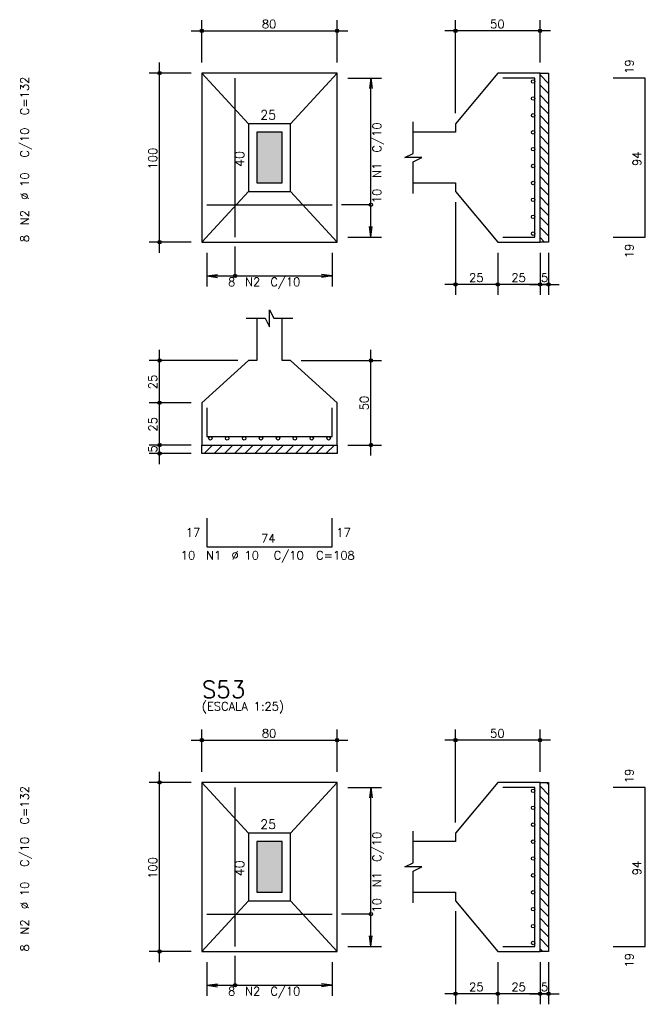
# Model space of a CAD drawing. Extents: x 0 to 119, y 0 to 84.
# Tile 14 of 16: x 89 to 104, y 41 to 65. Entities that reach past the tile are written whole.
import ezdxf

# ---------------------------------------------------------------- set-up
doc = ezdxf.new("R2010")
doc.units = 0
doc.header["$MEASUREMENT"] = 0
for name, color, linetype in [('1', 1, 'CONTINUOUS'), ('2', 2, 'CONTINUOUS'), ('3', 3, 'CONTINUOUS'), ('6', 6, 'CONTINUOUS'), ('7', 7, 'CONTINUOUS'), ('9', 9, 'CONTINUOUS')]:
    doc.layers.add(name, color=color, linetype=linetype)
doc.styles.get("Standard").update_dxf_attribs({"font": 'ROMANS.SHX'})

msp = doc.modelspace()

# ---------------------------------------------------------------- linework, layer by layer
at = {"layer": '1', "linetype": 'Continuous'}
for p, q in [((101.5528, 63.372786), (101.7528, 63.172786)), ((101.749202, 63.4168), (101.7528, 63.413202)), ((101.5528, 63.132369), (101.7528, 62.932369)), ((101.5528, 62.891953), (101.7528, 62.691953)), ((101.5528, 62.651537), (101.7528, 62.451537)), ((101.5528, 62.41112), (101.7528, 62.21112)), ((101.5528, 62.170704), (101.7528, 61.970704)), ((101.5528, 61.930288), (101.7528, 61.730288)), ((101.5528, 61.689872), (101.7528, 61.489872)), ((101.5528, 61.449455), (101.7528, 61.249455)), ((101.5528, 61.209039), (101.7528, 61.009039)), ((101.5528, 60.968623), (101.7528, 60.768623)), ((101.5528, 60.728206), (101.7528, 60.528206)), ((101.5528, 60.48779), (101.7528, 60.28779)), ((101.5528, 60.247374), (101.7528, 60.047374)), ((101.5528, 60.006957), (101.7528, 59.806957)), ((101.5528, 59.766541), (101.7528, 59.566541)), ((101.5528, 59.526125), (101.662125, 59.4168)), ((93.5528, 54.605358), (93.564242, 54.6168)), ((93.604658, 54.4168), (93.804658, 54.6168)), ((93.845074, 54.4168), (94.045074, 54.6168)), ((94.08549, 54.4168), (94.28549, 54.6168)), ((94.325907, 54.4168), (94.525907, 54.6168)), ((94.566323, 54.4168), (94.766323, 54.6168)), ((94.806739, 54.4168), (95.006739, 54.6168)), ((95.047156, 54.4168), (95.247156, 54.6168)), ((95.287572, 54.4168), (95.487572, 54.6168)), ((95.527988, 54.4168), (95.727988, 54.6168)), ((95.768405, 54.4168), (95.968405, 54.6168)), ((96.008821, 54.4168), (96.208821, 54.6168)), ((96.249237, 54.4168), (96.449237, 54.6168)), ((96.489653, 54.4168), (96.689653, 54.6168)), ((96.73007, 54.4168), (96.7528, 54.43953)), ((101.703261, 46.6336), (101.7528, 46.584061)), ((101.5528, 46.543644), (101.7528, 46.343644)), ((101.5528, 46.303228), (101.7528, 46.103228)), ((101.5528, 46.062812), (101.7528, 45.862812)), ((101.5528, 45.822395), (101.7528, 45.622395)), ((101.5528, 45.581979), (101.7528, 45.381979)), ((101.5528, 45.341563), (101.7528, 45.141563)), ((101.5528, 45.101146), (101.7528, 44.901146)), ((101.5528, 44.86073), (101.7528, 44.66073)), ((101.5528, 44.620314), (101.7528, 44.420314)), ((101.5528, 44.379898), (101.7528, 44.179898)), ((101.5528, 44.139481), (101.7528, 43.939481)), ((101.5528, 43.899065), (101.7528, 43.699065)), ((101.5528, 43.658649), (101.7528, 43.458649)), ((101.5528, 43.418232), (101.7528, 43.218232)), ((101.5528, 43.177816), (101.7528, 42.977816)), ((101.5528, 42.9374), (101.7528, 42.7374)), ((101.5528, 42.696983), (101.616183, 42.6336))]:
    msp.add_line(p, q, dxfattribs=at)
for points in [[(101.5528, 59.4168), (101.5528, 63.4168), (101.7528, 63.4168), (101.7528, 59.4168), (101.5528, 59.4168)], [(93.5528, 54.6168), (96.7528, 54.6168), (96.7528, 54.4168), (93.5528, 54.4168), (93.5528, 54.6168)], [(101.5528, 42.6336), (101.5528, 46.6336), (101.7528, 46.6336), (101.7528, 42.6336), (101.5528, 42.6336)]]:
    msp.add_lwpolyline(points, dxfattribs=at)
at = {"layer": '2', "linetype": 'Continuous'}
for p, q in [((93.5528, 63.6668), (93.5528, 64.6668)), ((96.7528, 63.6668), (96.7528, 64.6668)), ((99.5528, 62.4668), (99.5528, 64.6668)), ((101.5528, 63.6668), (101.5528, 64.6668)), ((93.3028, 64.4168), (97.0028, 64.4168)), ((101.8028, 64.4168), (99.3028, 64.4168)), ((92.5528, 59.1668), (92.5528, 63.6668)), ((93.3028, 63.4168), (92.3028, 63.4168)), ((93.5528, 63.4168), (93.5528, 63.4168)), ((93.5528, 63.4168), (93.5528, 63.4168)), ((96.7528, 63.4168), (96.7528, 63.4168)), ((101.5528, 63.4168), (101.5528, 63.4168)), ((96.7528, 63.2968), (96.7528, 63.2968)), ((97.0028, 63.2968), (97.8028, 63.2968)), ((97.5528, 63.2968), (97.520168, 63.048939)), ((97.5528, 59.5368), (97.5528, 63.2968)), ((97.5528, 63.2968), (97.585432, 63.048939)), ((99.5528, 62.2168), (99.5528, 62.2168)), ((99.5528, 60.6168), (99.5528, 60.6168)), ((99.5528, 60.3668), (99.5528, 58.1668)), ((97.5528, 59.5368), (97.520168, 59.784661)), ((97.5528, 59.5368), (97.585432, 59.784661)), ((93.3028, 59.4168), (92.3028, 59.4168)), ((93.5528, 59.4168), (93.5528, 59.4168)), ((93.6728, 59.4168), (93.6728, 59.4168)), ((96.6328, 59.4168), (96.6328, 59.4168)), ((96.7528, 59.5368), (96.7528, 59.5368)), ((97.0028, 59.5368), (97.8028, 59.5368)), ((100.5528, 59.4168), (100.5528, 59.4168)), ((100.5528, 59.4168), (100.5528, 59.4168)), ((101.5528, 59.4168), (101.5528, 59.4168)), ((101.5528, 59.4168), (101.5528, 59.4168)), ((101.7528, 59.4168), (101.7528, 59.4168)), ((93.6728, 59.1668), (93.6728, 58.3668)), ((96.6328, 59.1668), (96.6328, 58.3668)), ((100.5528, 59.1668), (100.5528, 58.1668)), ((100.5528, 59.1668), (100.5528, 58.1668)), ((101.5528, 59.1668), (101.5528, 58.1668)), ((101.5528, 59.1668), (101.5528, 58.1668)), ((101.7528, 59.1668), (101.7528, 58.1668)), ((93.6728, 58.6168), (93.920661, 58.649432)), ((93.6728, 58.6168), (96.6328, 58.6168)), ((93.6728, 58.6168), (93.920661, 58.584168)), ((96.6328, 58.6168), (96.384939, 58.649432)), ((96.6328, 58.6168), (96.384939, 58.584168)), ((100.8028, 58.4168), (99.3028, 58.4168)), ((101.8028, 58.4168), (100.3028, 58.4168)), ((101.3028, 58.4168), (102.0028, 58.4168)), ((92.5528, 55.3668), (92.5528, 56.8668)), ((97.5528, 54.3668), (97.5528, 56.8668)), ((94.4028, 56.6168), (92.3028, 56.6168)), ((94.6528, 56.6168), (94.6528, 56.6168)), ((95.6528, 56.6168), (95.6528, 56.6168)), ((95.9028, 56.6168), (97.8028, 56.6168)), ((92.5528, 54.3668), (92.5528, 55.8668)), ((93.3028, 55.6168), (92.3028, 55.6168)), ((93.3028, 55.6168), (92.3028, 55.6168)), ((93.5528, 55.6168), (93.5528, 55.6168)), ((93.5528, 55.6168), (93.5528, 55.6168)), ((92.5528, 54.1668), (92.5528, 54.8668)), ((93.3028, 54.6168), (92.3028, 54.6168)), ((93.3028, 54.6168), (92.3028, 54.6168)), ((93.5528, 54.6168), (93.5528, 54.6168)), ((93.5528, 54.6168), (93.5528, 54.6168)), ((96.7528, 54.6168), (96.7528, 54.6168)), ((97.0028, 54.6168), (97.8028, 54.6168)), ((93.3028, 54.4168), (92.3028, 54.4168)), ((93.5528, 54.4168), (93.5528, 54.4168)), ((93.5528, 46.8836), (93.5528, 47.8836)), ((96.7528, 46.8836), (96.7528, 47.8836)), ((99.5528, 45.6836), (99.5528, 47.8836)), ((101.5528, 46.8836), (101.5528, 47.8836)), ((93.3028, 47.6336), (97.0028, 47.6336)), ((101.8028, 47.6336), (99.3028, 47.6336)), ((92.5528, 42.3836), (92.5528, 46.8836)), ((93.3028, 46.6336), (92.3028, 46.6336)), ((93.5528, 46.6336), (93.5528, 46.6336)), ((93.5528, 46.6336), (93.5528, 46.6336)), ((96.7528, 46.6336), (96.7528, 46.6336)), ((101.5528, 46.6336), (101.5528, 46.6336)), ((96.7528, 46.5136), (96.7528, 46.5136)), ((97.0028, 46.5136), (97.8028, 46.5136)), ((97.5528, 46.5136), (97.520168, 46.265739)), ((97.5528, 42.7536), (97.5528, 46.5136)), ((97.5528, 46.5136), (97.585432, 46.265739)), ((99.5528, 45.4336), (99.5528, 45.4336)), ((99.5528, 43.8336), (99.5528, 43.8336)), ((99.5528, 43.5836), (99.5528, 41.3836)), ((97.5528, 42.7536), (97.520168, 43.001461)), ((97.5528, 42.7536), (97.585432, 43.001461)), ((93.3028, 42.6336), (92.3028, 42.6336)), ((93.5528, 42.6336), (93.5528, 42.6336)), ((93.6728, 42.6336), (93.6728, 42.6336)), ((96.6328, 42.6336), (96.6328, 42.6336)), ((96.7528, 42.7536), (96.7528, 42.7536)), ((97.0028, 42.7536), (97.8028, 42.7536)), ((100.5528, 42.6336), (100.5528, 42.6336)), ((100.5528, 42.6336), (100.5528, 42.6336)), ((101.5528, 42.6336), (101.5528, 42.6336)), ((101.5528, 42.6336), (101.5528, 42.6336)), ((101.7528, 42.6336), (101.7528, 42.6336)), ((93.6728, 42.3836), (93.6728, 41.5836)), ((96.6328, 42.3836), (96.6328, 41.5836)), ((100.5528, 42.3836), (100.5528, 41.3836)), ((100.5528, 42.3836), (100.5528, 41.3836)), ((101.5528, 42.3836), (101.5528, 41.3836)), ((101.5528, 42.3836), (101.5528, 41.3836)), ((101.7528, 42.3836), (101.7528, 41.3836)), ((93.6728, 41.8336), (93.920661, 41.866232)), ((93.6728, 41.8336), (96.6328, 41.8336)), ((93.6728, 41.8336), (93.920661, 41.800968)), ((96.6328, 41.8336), (96.384939, 41.866232)), ((96.6328, 41.8336), (96.384939, 41.800968)), ((100.8028, 41.6336), (99.3028, 41.6336)), ((101.8028, 41.6336), (100.3028, 41.6336)), ((101.3028, 41.6336), (102.0028, 41.6336))]:
    msp.add_line(p, q, dxfattribs=at)
for points in [[(93.5528, 59.4168), (96.7528, 59.4168), (96.7528, 63.4168), (93.5528, 63.4168), (93.5528, 59.4168)], [(94.6528, 62.2168), (93.5528, 63.4168)], [(95.6528, 62.2168), (96.7528, 63.4168)], [(98.5528, 60.8168), (99.5528, 60.8168), (99.5528, 60.6168), (100.5528, 59.4168), (101.5528, 59.4168), (101.5528, 63.4168), (100.5528, 63.4168), (99.5528, 62.2168), (99.5528, 62.0168), (98.5528, 62.0168)], [(94.6528, 60.6168), (95.6528, 60.6168), (95.6528, 62.2168), (94.6528, 62.2168), (94.6528, 60.6168)], [(98.5528, 60.5668), (98.5528, 61.3168), (98.7528, 61.4168), (98.3528, 61.4168), (98.5528, 61.5168), (98.5528, 62.2668)], [(94.8528, 60.8168), (95.4528, 60.8168), (95.4528, 62.0168), (94.8528, 62.0168), (94.8528, 60.8168)], [(94.6528, 60.6168), (93.5528, 59.4168)], [(95.6528, 60.6168), (96.7528, 59.4168)], [(97.5528, 60.3018), (96.8528, 60.3018)], [(94.3378, 58.6168), (94.3378, 59.3168)], [(94.6028, 57.6168), (95.0528, 57.6168), (95.1528, 57.4168), (95.1528, 57.8168), (95.2528, 57.6168), (95.7028, 57.6168)], [(94.8528, 57.6168), (94.8528, 56.6168), (94.6528, 56.6168), (93.5528, 55.6168), (93.5528, 54.6168), (96.7528, 54.6168), (96.7528, 55.6168), (95.6528, 56.6168), (95.4528, 56.6168), (95.4528, 57.6168)], [(93.5528, 42.6336), (96.7528, 42.6336), (96.7528, 46.6336), (93.5528, 46.6336), (93.5528, 42.6336)], [(94.6528, 45.4336), (93.5528, 46.6336)], [(95.6528, 45.4336), (96.7528, 46.6336)], [(98.5528, 44.0336), (99.5528, 44.0336), (99.5528, 43.8336), (100.5528, 42.6336), (101.5528, 42.6336), (101.5528, 46.6336), (100.5528, 46.6336), (99.5528, 45.4336), (99.5528, 45.2336), (98.5528, 45.2336)], [(94.6528, 43.8336), (95.6528, 43.8336), (95.6528, 45.4336), (94.6528, 45.4336), (94.6528, 43.8336)], [(98.5528, 43.7836), (98.5528, 44.5336), (98.7528, 44.6336), (98.3528, 44.6336), (98.5528, 44.7336), (98.5528, 45.4836)], [(94.8528, 44.0336), (95.4528, 44.0336), (95.4528, 45.2336), (94.8528, 45.2336), (94.8528, 44.0336)], [(94.6528, 43.8336), (93.5528, 42.6336)], [(95.6528, 43.8336), (96.7528, 42.6336)], [(97.5528, 43.5186), (96.8528, 43.5186)], [(94.3378, 41.8336), (94.3378, 42.5336)]]:
    msp.add_lwpolyline(points, dxfattribs=at)
for centre, radius in [((93.5528, 64.4168), 0.04), ((93.5528, 64.4168), 0.02), ((96.7528, 64.4168), 0.04), ((96.7528, 64.4168), 0.02), ((99.5528, 64.4168), 0.04), ((99.5528, 64.4168), 0.02), ((101.5528, 64.4168), 0.04), ((101.5528, 64.4168), 0.02), ((92.5528, 63.4168), 0.04), ((92.5528, 63.4168), 0.02), ((97.5528, 60.3018), 0.04), ((92.5528, 59.4168), 0.04), ((92.5528, 59.4168), 0.02), ((94.3378, 58.6168), 0.04), ((99.5528, 58.4168), 0.04), ((99.5528, 58.4168), 0.02), ((100.5528, 58.4168), 0.04), ((100.5528, 58.4168), 0.04), ((100.5528, 58.4168), 0.02), ((100.5528, 58.4168), 0.02), ((101.5528, 58.4168), 0.04), ((101.5528, 58.4168), 0.04), ((101.5528, 58.4168), 0.02), ((101.5528, 58.4168), 0.02), ((101.7528, 58.4168), 0.04), ((101.7528, 58.4168), 0.02), ((92.5528, 56.6168), 0.04), ((92.5528, 56.6168), 0.02), ((97.5528, 56.6168), 0.04), ((97.5528, 56.6168), 0.02), ((92.5528, 55.6168), 0.04), ((92.5528, 55.6168), 0.04), ((92.5528, 55.6168), 0.02), ((92.5528, 55.6168), 0.02), ((92.5528, 54.6168), 0.04), ((92.5528, 54.6168), 0.04), ((92.5528, 54.6168), 0.02), ((92.5528, 54.6168), 0.02), ((97.5528, 54.6168), 0.04), ((97.5528, 54.6168), 0.02), ((92.5528, 54.4168), 0.04), ((92.5528, 54.4168), 0.02), ((93.5528, 47.6336), 0.04), ((93.5528, 47.6336), 0.02), ((96.7528, 47.6336), 0.04), ((96.7528, 47.6336), 0.02), ((99.5528, 47.6336), 0.04), ((99.5528, 47.6336), 0.02), ((101.5528, 47.6336), 0.04), ((101.5528, 47.6336), 0.02), ((92.5528, 46.6336), 0.04), ((92.5528, 46.6336), 0.02), ((97.5528, 43.5186), 0.04), ((92.5528, 42.6336), 0.04), ((92.5528, 42.6336), 0.02), ((94.3378, 41.8336), 0.04), ((99.5528, 41.6336), 0.04), ((99.5528, 41.6336), 0.02), ((100.5528, 41.6336), 0.04), ((100.5528, 41.6336), 0.04), ((100.5528, 41.6336), 0.02), ((100.5528, 41.6336), 0.02), ((101.5528, 41.6336), 0.04), ((101.5528, 41.6336), 0.04), ((101.5528, 41.6336), 0.02), ((101.5528, 41.6336), 0.02), ((101.7528, 41.6336), 0.04), ((101.7528, 41.6336), 0.02)]:
    msp.add_circle(centre, radius, dxfattribs=at)
at = {"layer": '3', "linetype": 'Continuous'}
for centre in [(101.39149, 63.2168), (101.39149, 62.8168), (101.39149, 62.4168), (101.39149, 62.0168), (101.39149, 61.6168), (101.39149, 61.2168), (101.39149, 60.8168), (101.39149, 60.4168), (101.39149, 60.0168), (101.39149, 59.6168), (93.7528, 54.77549), (94.1528, 54.77549), (94.5528, 54.77549), (94.9528, 54.77549), (95.3528, 54.77549), (95.7528, 54.77549), (96.1528, 54.77549), (96.5528, 54.77549), (101.39149, 46.4336), (101.39149, 46.0336), (101.39149, 45.6336), (101.39149, 45.2336), (101.39149, 44.8336), (101.39149, 44.4336), (101.39149, 44.0336), (101.39149, 43.6336), (101.39149, 43.2336), (101.39149, 42.8336)]:
    msp.add_circle(centre, 0.04131, dxfattribs=at)
at = {"layer": '6', "linetype": 'Continuous'}
for p, q in [((94.3378, 59.5368), (94.3378, 63.2968)), ((101.4328, 63.2968), (100.6728, 63.2968)), ((101.4328, 59.5368), (101.4328, 63.2968)), ((104.0428, 63.2968), (103.2828, 63.2968)), ((104.0428, 59.5368), (104.0428, 63.2968)), ((93.6728, 60.3018), (96.6328, 60.3018)), ((100.6728, 59.5368), (101.4328, 59.5368)), ((103.2828, 59.5368), (104.0428, 59.5368)), ((93.6728, 55.4968), (93.6728, 54.8168)), ((96.6328, 54.8168), (96.6328, 55.4968)), ((93.6728, 54.8168), (96.6328, 54.8168)), ((93.6728, 52.8868), (93.6728, 52.2068)), ((96.6328, 52.2068), (96.6328, 52.8868)), ((93.6728, 52.2068), (96.6328, 52.2068)), ((94.3378, 42.7536), (94.3378, 46.5136)), ((101.4328, 46.5136), (100.6728, 46.5136)), ((101.4328, 42.7536), (101.4328, 46.5136)), ((104.0428, 46.5136), (103.2828, 46.5136)), ((104.0428, 42.7536), (104.0428, 46.5136)), ((93.6728, 43.5186), (96.6328, 43.5186)), ((100.6728, 42.7536), (101.4328, 42.7536)), ((103.2828, 42.7536), (104.0428, 42.7536))]:
    msp.add_line(p, q, dxfattribs=at)
at = {"layer": '9', "linetype": 'Continuous'}
for points in [[(94.8528, 60.8168), (95.4528, 60.8168), (95.4528, 62.0168)], [(94.8528, 60.8168), (95.4528, 62.0168), (94.8528, 62.0168)], [(94.8528, 60.8168), (94.8528, 62.0168), (94.8528, 60.8168)], [(94.8528, 44.0336), (95.4528, 44.0336), (95.4528, 45.2336)], [(94.8528, 44.0336), (95.4528, 45.2336), (94.8528, 45.2336)], [(94.8528, 44.0336), (94.8528, 45.2336), (94.8528, 44.0336)]]:
    msp.add_solid(points, dxfattribs=at)

# ---------------------------------------------------------------- texts
at = {"layer": '2', "linetype": 'Continuous'}
for s, height, p in [('80', 0.2, (94.9728, 64.4768)), ('50', 0.2, (100.3728, 64.4768)), ('25', 0.22, (94.9328, 62.3168)), ('8', 0.2, (94.1728, 58.3768)), ('N2', 0.2, (94.5728, 58.3768)), ('C/10', 0.2, (95.1728, 58.3768)), ('25', 0.2, (99.8728, 58.4768)), ('25', 0.2, (100.8728, 58.4768)), ('5', 0.2, (101.5728, 58.4768)), ('17', 0.2, (93.1728, 52.4468)), ('74', 0.2, (94.9528, 52.3068)), ('17', 0.2, (96.7328, 52.4468)), ('10', 0.2, (93.0528, 51.9068)), ('N1', 0.2, (93.6528, 51.9068)), ('%%c 10', 0.2, (94.2528, 51.9068)), ('C/10', 0.2, (95.2528, 51.9068)), ('C=108', 0.2, (96.2528, 51.9068)), ('(ESCALA 1:25)', 0.2, (93.5528, 48.3336)), ('80', 0.2, (94.9728, 47.6936)), ('50', 0.2, (100.3728, 47.6936)), ('25', 0.22, (94.9328, 45.5336)), ('8', 0.2, (94.1728, 41.5936)), ('N2', 0.2, (94.5728, 41.5936)), ('C/10', 0.2, (95.1728, 41.5936)), ('25', 0.2, (99.8728, 41.6936)), ('25', 0.2, (100.8728, 41.6936)), ('5', 0.2, (101.5728, 41.6936))]:
    msp.add_text(s, height=height, dxfattribs=at).set_placement(p)
for s, height, p in [('19', 0.2, (103.7628, 63.3968)), ('C=132', 0.2, (89.46067, 62.4168)), ('C/10', 0.2, (89.46067, 61.4168)), ('C/10', 0.2, (97.7928, 61.5368)), ('100', 0.2, (92.4928, 61.1368)), ('40', 0.22, (94.5528, 61.1968)), ('94', 0.2, (103.9428, 61.2168)), ('N1', 0.2, (97.7928, 60.9368)), ('%%c 10', 0.2, (89.46067, 60.4168)), ('10', 0.2, (97.7928, 60.3368)), ('N2', 0.2, (89.46067, 59.8168)), ('8', 0.2, (89.46067, 59.4168)), ('19', 0.2, (103.7628, 59.0368)), ('25', 0.2, (92.4928, 55.9368)), ('50', 0.2, (97.4928, 55.4368)), ('25', 0.2, (92.4928, 54.9368)), ('5', 0.2, (92.4928, 54.4368)), ('19', 0.2, (103.7628, 46.6136)), ('C=132', 0.2, (89.46067, 45.6336)), ('C/10', 0.2, (89.46067, 44.6336)), ('C/10', 0.2, (97.7928, 44.7536)), ('100', 0.2, (92.4928, 44.3536)), ('40', 0.22, (94.5528, 44.4136)), ('94', 0.2, (103.9428, 44.4336)), ('N1', 0.2, (97.7928, 44.1536)), ('%%c 10', 0.2, (89.46067, 43.6336)), ('10', 0.2, (97.7928, 43.5536)), ('N2', 0.2, (89.46067, 43.0336)), ('8', 0.2, (89.46067, 42.6336)), ('19', 0.2, (103.7628, 42.2536))]:
    msp.add_text(s, height=height, rotation=90, dxfattribs=at).set_placement(p)
at = {"layer": '7', "linetype": 'Continuous'}
msp.add_text('S53', height=0.4, dxfattribs=at).set_placement((93.5528, 48.6336))

doc.saveas('drawing.dxf')
